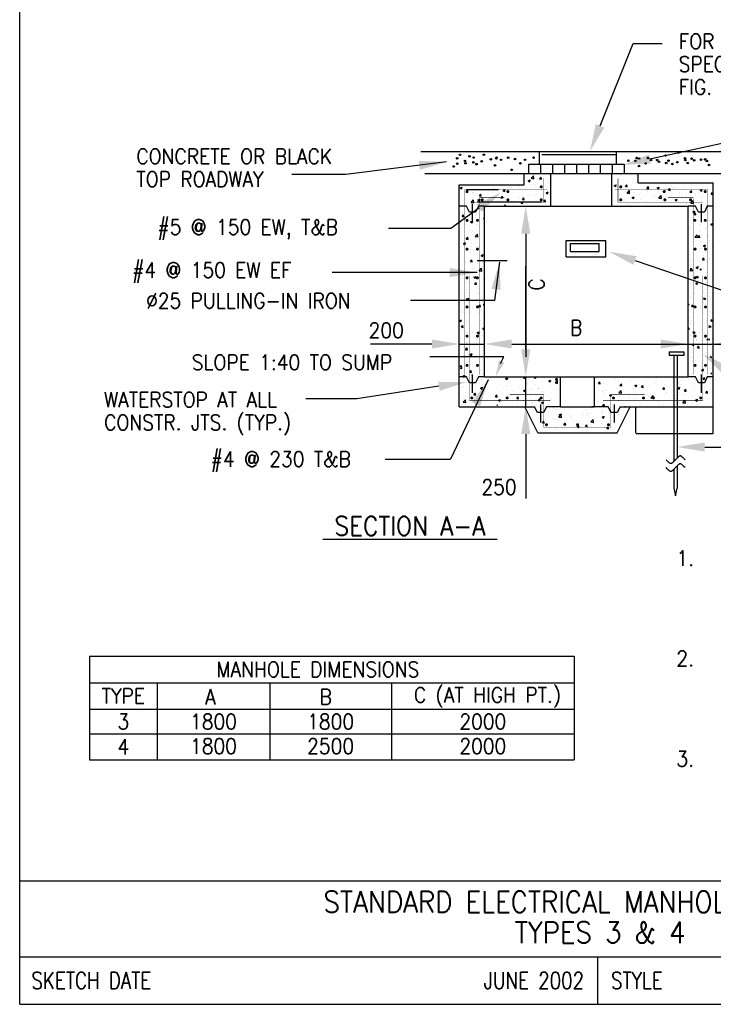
# Model space of a CAD drawing. Extents: x 0 to 7.6, y 0 to 9.85.
# Tile 1 of 3: x 0 to 4.56, y 0 to 6.47. Entities that reach past the tile are written whole.
import ezdxf
from ezdxf.enums import TextEntityAlignment as Align

# ---------------------------------------------------------------- set-up
doc = ezdxf.new("R2010")
doc.units = 0
doc.header["$MEASUREMENT"] = 0
doc.layers.get('0').update_dxf_attribs({"color": 2, "linetype": 'CONTINUOUS'})
doc.layers.add('E-DETL', color=2, linetype='CONTINUOUS')
doc.layers.add('E-DETL-TEXT', color=3, linetype='CONTINUOUS')
doc.styles.add('ROMANS', font='ROMANS.shx', dxfattribs={"width": 0.8})

# ---------------------------------------------------------------- blocks, each defined once
blk = doc.blocks.new('*X0')
at = {"color": 0}
for p, q in [((84.98, 121.62), (85.33, 121.76)), ((85.23, 121.46), (85.33, 121.76)), ((85.48, 122.03), (85.87, 122.44)), ((85.48, 122.03), (85.92, 121.96)), ((85.92, 121.96), (85.87, 122.44)), ((86.11, 122.65), (86.11, 122.65)), ((86.89, 121.91), (87.13, 122.19)), ((86.89, 121.91), (87.19, 121.88)), ((87.19, 121.88), (87.13, 122.19)), ((73.59, 120.41), (73.94, 120.54)), ((73.59, 120.41), (73.84, 120.24)), ((73.84, 120.24), (73.94, 120.54)), ((73.87, 120.52), (73.87, 120.52)), ((74.45, 120.65), (74.45, 120.65)), ((76.54, 120.4), (76.54, 120.4)), ((78.98, 120.13), (78.98, 120.13)), ((79.21, 120.29), (79.21, 120.29)), ((80.24, 120.3), (80.24, 120.3)), ((80.78, 120.01), (81.13, 120.14)), ((80.91, 120.33), (80.91, 120.33)), ((81.03, 119.84), (81.13, 120.14)), ((81.48, 120.55), (81.48, 120.55)), ((81.88, 120.18), (81.88, 120.18)), ((82.13, 120.54), (82.13, 120.54)), ((83.43, 120.65), (83.43, 120.65)), ((83.49, 120.74), (83.49, 120.74)), ((84.55, 120.07), (84.55, 120.07)), ((84.98, 121.62), (85.23, 121.46)), ((85.29, 120.96), (85.29, 120.96)), ((86.03, 121.02), (86.03, 121.02)), ((86.16, 120.62), (86.16, 120.62)), ((86.54, 121.13), (86.54, 121.13)), ((87.31, 121.55), (87.31, 121.55)), ((88.43, 121.37), (88.43, 121.37)), ((88.6, 121.37), (88.6, 121.37)), ((73.93, 119.47), (73.93, 119.47)), ((74.49, 118.53), (74.49, 118.53)), ((75.65, 119.55), (75.65, 119.55)), ((75.75, 119.6), (75.75, 119.6)), ((75.83, 119.72), (75.83, 119.72)), ((76.58, 118.4), (76.93, 118.53)), ((76.82, 118.23), (76.93, 118.53)), ((76.83, 119.09), (77.07, 119.37)), ((76.83, 119.09), (77.13, 119.06)), ((77.13, 119.06), (77.07, 119.37)), ((77.16, 118.42), (77.16, 118.42)), ((78.34, 119.97), (78.34, 119.97)), ((78.56, 120.05), (78.56, 120.05)), ((80.41, 118.77), (80.66, 119.06)), ((80.41, 118.77), (80.71, 118.75)), ((80.71, 118.75), (80.66, 119.06)), ((80.78, 120.01), (81.03, 119.84)), ((80.81, 118.57), (80.81, 118.57)), ((80.85, 118.66), (80.85, 118.66)), ((83.37, 118.98), (83.37, 118.98)), ((83.39, 118.8), (83.39, 118.8)), ((83.97, 118.99), (83.97, 118.99)), ((84, 118.46), (84.24, 118.75)), ((84, 118.46), (84.3, 118.43)), ((84.3, 118.43), (84.24, 118.75)), ((85.22, 119.15), (85.22, 119.15)), ((85.97, 119.36), (85.97, 119.36)), ((86.31, 119.3), (86.31, 119.3)), ((87.12, 119.4), (87.12, 119.4)), ((87.22, 119.95), (87.22, 119.95)), ((87.59, 118.15), (87.83, 118.43)), ((87.89, 118.12), (87.83, 118.43)), ((87.96, 119.61), (88.31, 119.74)), ((87.96, 119.61), (88.21, 119.44)), ((88.21, 119.44), (88.31, 119.74)), ((88.54, 119.71), (88.54, 119.71)), ((74.51, 117.74), (74.51, 117.74)), ((74.64, 117.3), (74.64, 117.3)), ((75.47, 117.99), (75.86, 118.4)), ((75.47, 117.99), (75.91, 117.92)), ((75.68, 117.93), (75.68, 117.93)), ((75.91, 117.92), (75.86, 118.4)), ((76.58, 118.4), (76.82, 118.23)), ((77.56, 117.8), (77.56, 117.8)), ((77.67, 118.16), (77.67, 118.16)), ((78.28, 118.31), (78.28, 118.31)), ((78.92, 118.32), (78.92, 118.32)), ((79.83, 118.31), (79.83, 118.31)), ((80.47, 118.3), (80.47, 118.3)), ((81.08, 117.45), (81.19, 117.57)), ((81.21, 117.45), (81.19, 117.57)), ((82.5, 118.2), (82.5, 118.2)), ((83.76, 118), (84.11, 118.13)), ((83.76, 118), (84.01, 117.83)), ((84.01, 117.83), (84.11, 118.13)), ((85.17, 118.08), (85.17, 118.08)), ((85.91, 117.69), (85.91, 117.69)), ((87.59, 118.15), (87.89, 118.12)), ((87.84, 117.97), (87.84, 117.97)), ((88.48, 118.04), (88.48, 118.04)), ((73.94, 115.64), (74.18, 115.93)), ((73.94, 115.64), (74.24, 115.61)), ((74.24, 115.61), (74.18, 115.93)), ((74.57, 115.31), (74.57, 115.31)), ((75.62, 116.27), (75.62, 116.27)), ((76.19, 115.87), (76.19, 115.87)), ((76.35, 116.19), (76.35, 116.19)), ((77.24, 115.2), (77.24, 115.2)), ((77.52, 115.33), (77.54, 115.34)), ((77.52, 115.33), (77.54, 115.33)), ((74.44, 114.32), (74.44, 114.32)), ((75.04, 114.21), (75.04, 114.21)), ((75.36, 114.77), (75.71, 114.91)), ((75.36, 114.77), (75.61, 114.6)), ((75.56, 114.6), (75.56, 114.6)), ((75.61, 114.6), (75.71, 114.91)), ((76.29, 114.38), (76.29, 114.38)), ((77.35, 114.82), (77.35, 114.82)), ((73.72, 112.24), (73.72, 112.24)), ((74.63, 111.88), (74.87, 112.17)), ((74.63, 111.88), (74.93, 111.85)), ((74.93, 111.85), (74.87, 112.17)), ((74.97, 112.41), (74.97, 112.41)), ((75.19, 113.33), (75.19, 113.33)), ((75.5, 112.94), (75.5, 112.94)), ((75.63, 113.22), (75.63, 113.22)), ((76.13, 112.29), (76.52, 112.7)), ((76.13, 112.29), (76.58, 112.22)), ((76.58, 112.22), (76.52, 112.7)), ((76.87, 112.66), (76.87, 112.66)), ((73.66, 110.44), (73.66, 110.44)), ((74.14, 111.15), (74.49, 111.28)), ((74.14, 111.15), (74.39, 110.98)), ((74.22, 110.77), (74.22, 110.77)), ((74.39, 110.98), (74.49, 111.28)), ((74.63, 110.97), (74.63, 110.97)), ((75.44, 111.28), (75.44, 111.28)), ((75.55, 110.68), (75.55, 110.68)), ((76.89, 110.66), (76.89, 110.66)), ((74.24, 108.71), (74.24, 108.71)), ((75.27, 110.1), (75.27, 110.1)), ((75.38, 109.61), (75.38, 109.61)), ((77.13, 109.13), (77.48, 109.27)), ((77.13, 109.13), (77.38, 108.97)), ((77.38, 108.97), (77.48, 109.27)), ((77.4, 109.13), (77.4, 109.13)), ((74.42, 107.99), (74.42, 107.99)), ((75.32, 108.12), (75.56, 108.41)), ((75.32, 108.12), (75.62, 108.09)), ((75.32, 107.95), (75.32, 107.95)), ((75.62, 108.09), (75.56, 108.41)), ((75.89, 108.12), (75.89, 108.12)), ((77.34, 108.49), (77.34, 108.49))]:
    blk.add_line(p, q, dxfattribs=at)
blk = doc.blocks.new('*X1')
at = {"color": 0}
for p, q in [((74.42, 107.99), (74.42, 107.99)), ((75.32, 107.95), (75.32, 107.95)), ((76.08, 107.16), (76.08, 107.16)), ((76.79, 106.59), (77.18, 107)), ((77.24, 106.52), (77.18, 107)), ((77.33, 107.32), (77.33, 107.32)), ((74.92, 105.56), (74.92, 105.56)), ((75.26, 106.28), (75.26, 106.28)), ((75.62, 106.89), (75.62, 106.89)), ((75.91, 105.51), (76.26, 105.64)), ((75.91, 105.51), (76.16, 105.34)), ((76.02, 105.35), (76.02, 105.35)), ((76.16, 105.34), (76.26, 105.64)), ((76.79, 106.59), (77.24, 106.52)), ((74.61, 104.64), (74.61, 104.64)), ((74.76, 105.18), (74.76, 105.18)), ((75.2, 104.62), (75.2, 104.62)), ((75.97, 104.89), (75.97, 104.89)), ((76.02, 104.36), (76.26, 104.64)), ((76.02, 104.36), (76.32, 104.33)), ((76.32, 104.33), (76.26, 104.64)), ((76.59, 103.63), (76.59, 103.63)), ((77.53, 105.14), (77.53, 105.14)), ((73.93, 103.02), (73.93, 103.02)), ((74.69, 101.88), (75.04, 102.02)), ((74.7, 103.38), (74.7, 103.38)), ((74.94, 101.71), (75.04, 102.02)), ((75.14, 102.95), (75.14, 102.95)), ((76.59, 102.91), (76.59, 102.91)), ((77.32, 102.15), (77.32, 102.15)), ((74.41, 101.65), (74.41, 101.65)), ((74.69, 101.88), (74.94, 101.71)), ((75.08, 101.29), (75.08, 101.29)), ((75.28, 101.65), (75.28, 101.65)), ((75.6, 100.56), (75.6, 100.56)), ((75.62, 100.35), (75.62, 100.35)), ((76.71, 100.6), (76.95, 100.88)), ((76.71, 100.6), (77.01, 100.57)), ((77.01, 100.57), (76.95, 100.88)), ((77.46, 100.89), (77.57, 101.01)), ((77.46, 100.89), (77.57, 100.88)), ((73.96, 99.68), (73.96, 99.68)), ((74.01, 99.79), (74.01, 99.79)), ((75.02, 99.62), (75.02, 99.62)), ((76.68, 99.68), (76.68, 99.68)), ((77.12, 100.1), (77.12, 100.1)), ((77.51, 98.81), (77.51, 98.81)), ((73.54, 98.21), (73.73, 98.09)), ((73.55, 98.28), (73.83, 98.39)), ((73.73, 98.09), (73.83, 98.39)), ((73.82, 97.15), (74.06, 97.44)), ((73.82, 97.15), (74.12, 97.12)), ((74.12, 97.12), (74.06, 97.44)), ((74.6, 98.31), (74.6, 98.31)), ((74.63, 97.81), (74.63, 97.81)), ((74.95, 97.96), (74.95, 97.96)), ((75.81, 98.13), (75.81, 98.13)), ((77.06, 98.29), (77.06, 98.29)), ((77.3, 97.7), (77.3, 97.7)), ((77.55, 98.34), (77.55, 98.34)), ((74.49, 96.15), (74.49, 96.15)), ((74.89, 96.3), (74.89, 96.3)), ((75.74, 96.32), (75.74, 96.32)), ((76.46, 96.24), (76.81, 96.38)), ((76.46, 96.24), (76.71, 96.07)), ((76.71, 96.07), (76.81, 96.38)), ((77.31, 95.82), (77.31, 95.82)), ((77.4, 96.84), (77.57, 97.03)), ((77.4, 96.84), (77.57, 96.82)), ((77.49, 96.67), (77.49, 96.67)), ((73.65, 95.26), (73.65, 95.26)), ((74.39, 95.32), (74.39, 95.32)), ((76.32, 95.14), (76.32, 95.14)), ((77.43, 95.01), (77.43, 95.01))]:
    blk.add_line(p, q, dxfattribs=at)
blk = doc.blocks.new('*X2')
at = {"color": 0}
for p, q in [((112.39, 94.24), (112.74, 94.37)), ((112.39, 94.24), (112.64, 94.07)), ((112.64, 94.07), (112.74, 94.37)), ((113.1, 94.87), (113.1, 94.87)), ((113.27, 93.7), (113.51, 93.98)), ((113.35, 94.07), (113.35, 94.07)), ((113.48, 94.4), (113.48, 94.4)), ((113.57, 93.67), (113.51, 93.98)), ((114.6, 94.24), (114.6, 94.24)), ((114.81, 95.1), (114.92, 95.22)), ((114.81, 95.1), (115.26, 95.03)), ((115.26, 95.03), (115.23, 95.22)), ((112.04, 92.1), (112.04, 92.1)), ((112.07, 93), (112.07, 93)), ((112.47, 92.15), (112.47, 92.15)), ((113.04, 93.21), (113.04, 93.21)), ((113.27, 93.7), (113.57, 93.67)), ((113.29, 92.27), (113.29, 92.27)), ((113.69, 93.56), (113.69, 93.56)), ((114.74, 92.89), (114.74, 92.89)), ((115.18, 92.52), (115.18, 92.52)), ((115.37, 92.23), (115.6, 92.32)), ((115.37, 92.23), (115.6, 92.07)), ((115.39, 92.65), (115.39, 92.65)), ((112.69, 91.02), (112.69, 91.02)), ((112.98, 91.54), (112.98, 91.54)), ((113.87, 90.54), (113.87, 90.54)), ((115.36, 90.91), (115.36, 90.91)), ((115.57, 91.92), (115.57, 91.92)), ((112.27, 89.17), (112.27, 89.17)), ((112.92, 89.88), (112.92, 89.88)), ((113.96, 89.94), (114.2, 90.22)), ((113.96, 89.94), (114.26, 89.91)), ((114.26, 89.91), (114.2, 90.22)), ((115.18, 89.67), (115.18, 89.67)), ((115.47, 89.4), (115.6, 89.54)), ((115.47, 89.4), (115.6, 89.38)), ((115.51, 90.25), (115.51, 90.25)), ((96.72, 87.74), (96.97, 88.03)), ((96.72, 87.74), (97.02, 87.72)), ((96.76, 88.47), (96.76, 88.47)), ((97.02, 87.72), (96.97, 88.03)), ((97.54, 87.79), (97.54, 87.79)), ((98.11, 88.47), (98.11, 88.47)), ((99.37, 88.64), (99.37, 88.64)), ((99.43, 88.36), (99.43, 88.36)), ((100.13, 88.16), (100.13, 88.16)), ((100.31, 87.43), (100.55, 87.72)), ((100.31, 87.43), (100.61, 87.4)), ((100.61, 87.4), (100.55, 87.72)), ((100.6, 87.16), (100.6, 87.16)), ((102.1, 88.25), (102.1, 88.25)), ((102.7, 88.51), (102.7, 88.51)), ((102.77, 87.39), (103.12, 87.52)), ((102.77, 87.39), (103.02, 87.22)), ((103.02, 87.22), (103.12, 87.52)), ((103.1, 87.33), (103.1, 87.33)), ((103.52, 87.66), (103.52, 87.66)), ((103.9, 87.12), (104.14, 87.4)), ((104.2, 87.09), (104.14, 87.4)), ((104.35, 87.49), (104.35, 87.49)), ((104.77, 88.13), (104.77, 88.13)), ((105.17, 87.17), (105.17, 87.17)), ((106.25, 87.74), (106.25, 87.74)), ((106.38, 88.69), (106.38, 88.69)), ((106.44, 88.17), (106.44, 88.17)), ((107.44, 88.02), (107.44, 88.02)), ((107.76, 87.54), (107.76, 87.54)), ((109.05, 88.58), (109.05, 88.58)), ((109.35, 88.67), (109.35, 88.67)), ((109.41, 88.16), (109.41, 88.16)), ((110.11, 87.91), (110.11, 87.91)), ((110.33, 87.9), (110.33, 87.9)), ((110.55, 87.57), (110.55, 87.57)), ((110.66, 88.32), (110.66, 88.32)), ((111.72, 88.47), (111.72, 88.47)), ((112.55, 88.57), (112.55, 88.57)), ((112.78, 87.8), (112.78, 87.8)), ((112.86, 88.22), (112.86, 88.22)), ((113.47, 88.07), (113.47, 88.07)), ((114.16, 88.6), (114.51, 88.74)), ((114.16, 88.6), (114.41, 88.43)), ((114.39, 88.35), (114.39, 88.35)), ((114.41, 88.43), (114.51, 88.74)), ((115.44, 87.68), (115.44, 87.68)), ((115.45, 88.59), (115.45, 88.59)), ((96.8, 86.5), (96.8, 86.5)), ((97.38, 86.49), (97.38, 86.49)), ((97.48, 86.12), (97.48, 86.12)), ((97.69, 86.66), (97.69, 86.66)), ((98.05, 86.66), (98.05, 86.66)), ((98.57, 85.78), (98.92, 85.91)), ((98.57, 85.78), (98.82, 85.61)), ((98.82, 85.61), (98.92, 85.91)), ((98.89, 85.57), (98.89, 85.57)), ((99.94, 86.91), (99.94, 86.91)), ((100.05, 86.38), (100.05, 86.38)), ((100.07, 86.5), (100.07, 86.5)), ((100.13, 86.19), (100.52, 86.59)), ((100.13, 86.19), (100.57, 86.12)), ((100.57, 86.12), (100.52, 86.59)), ((101.8, 86.07), (101.8, 86.07)), ((102.64, 86.85), (102.64, 86.85)), ((102.72, 86.26), (102.72, 86.26)), ((103.04, 85.52), (103.04, 85.52)), ((103.9, 87.12), (104.2, 87.09)), ((104.72, 86.57), (104.72, 86.57)), ((104.93, 85.77), (104.93, 85.77)), ((105.39, 86.15), (105.39, 86.15)), ((105.46, 85.36), (105.85, 85.77)), ((105.91, 85.29), (105.85, 85.77)), ((107.48, 86.8), (107.72, 87.09)), ((107.48, 86.8), (107.78, 86.78)), ((107.63, 87.07), (107.63, 87.07)), ((107.7, 85.88), (107.7, 85.88)), ((107.78, 86.78), (107.72, 87.09)), ((108.06, 86.04), (108.06, 86.04)), ((108.09, 86.19), (108.09, 86.19)), ((109.34, 86.35), (109.34, 86.35)), ((109.96, 86.99), (110.31, 87.12)), ((109.96, 86.99), (110.21, 86.82)), ((110.21, 86.82), (110.31, 87.12)), ((110.27, 86.23), (110.27, 86.23)), ((110.73, 85.93), (110.73, 85.93)), ((111.07, 86.49), (111.31, 86.78)), ((111.07, 86.49), (111.37, 86.46)), ((111.24, 86.6), (111.24, 86.6)), ((111.37, 86.46), (111.31, 86.78)), ((112.46, 85.82), (112.46, 85.82)), ((112.8, 86.55), (112.8, 86.55)), ((113.4, 85.81), (113.4, 85.81)), ((114.39, 87.02), (114.39, 87.02)), ((114.66, 86.18), (114.9, 86.46)), ((114.66, 86.18), (114.95, 86.15)), ((114.95, 86.15), (114.9, 86.46)), ((115.38, 86.32), (115.38, 86.32)), ((115.39, 86.93), (115.39, 86.93)), ((96.41, 83.93), (96.41, 83.93)), ((96.74, 84.69), (96.74, 84.69)), ((97.42, 84.46), (97.42, 84.46)), ((97.42, 83.98), (97.66, 84.27)), ((97.42, 83.98), (97.72, 83.96)), ((97.72, 83.96), (97.66, 84.27)), ((98.63, 84.94), (98.63, 84.94)), ((100.01, 84.83), (100.01, 84.83)), ((101.17, 83.86), (101.25, 83.96)), ((101.26, 83.86), (101.25, 83.96)), ((101.79, 85.36), (101.79, 85.36)), ((101.82, 83.86), (101.9, 83.9)), ((101.89, 83.86), (101.9, 83.9)), ((102.58, 85.18), (102.58, 85.18)), ((103.71, 84.32), (103.71, 84.32)), ((105.11, 85.5), (105.11, 85.5)), ((105.46, 85.36), (105.91, 85.29)), ((105.76, 85.38), (106.11, 85.51)), ((105.76, 85.38), (106, 85.21)), ((106, 85.21), (106.11, 85.51)), ((106.63, 84.82), (106.63, 84.82)), ((106.77, 84.21), (106.77, 84.21)), ((107.64, 84.21), (107.64, 84.21)), ((108.03, 84.38), (108.03, 84.38)), ((109.54, 85.32), (109.54, 85.32)), ((109.92, 84.63), (109.92, 84.63)), ((110.21, 84.57), (110.21, 84.57)), ((110.8, 84.53), (111.19, 84.94)), ((110.8, 84.53), (111.25, 84.46)), ((111.25, 84.46), (111.19, 84.94)), ((112.73, 84.89), (112.73, 84.89)), ((112.94, 84.98), (113.29, 85.11)), ((112.94, 84.98), (113.19, 84.81)), ((113.08, 85.04), (113.08, 85.04)), ((113.19, 84.81), (113.29, 85.11)), ((114.33, 85.21), (114.33, 85.21)), ((115.33, 85.26), (115.33, 85.26)), ((97.31, 82.97), (97.31, 82.97)), ((97.35, 82.79), (97.35, 82.79)), ((97.35, 82.15), (97.7, 82.29)), ((97.46, 83.26), (97.46, 83.26)), ((97.6, 81.98), (97.7, 82.29)), ((97.88, 83.32), (97.88, 83.32)), ((99.08, 83.82), (99.08, 83.82)), ((96, 81), (96, 81)), ((97.29, 81.13), (97.29, 81.13)), ((97.35, 82.15), (97.6, 81.98)), ((98.08, 81.28), (98.08, 81.28)), ((99.16, 81.41), (99.16, 81.41)), ((97.67, 80.33), (97.67, 80.33)), ((98.11, 80.22), (98.35, 80.51)), ((98.11, 80.22), (98.41, 80.2)), ((98.41, 80.2), (98.35, 80.51))]:
    blk.add_line(p, q, dxfattribs=at)
blk = doc.blocks.new('*X3')
at = {"color": 0}
for p, q in [((100.48, 122.62), (100.48, 122.62)), ((100.88, 121.8), (100.88, 121.8)), ((103.15, 122.5), (103.15, 122.5)), ((99.35, 120.82), (99.7, 120.96)), ((99.35, 120.82), (99.6, 120.65)), ((99.51, 120.06), (99.51, 120.06)), ((99.6, 120.65), (99.7, 120.96)), ((99.72, 121.06), (99.72, 121.06)), ((101.24, 120.65), (101.48, 120.94)), ((101.24, 120.65), (101.54, 120.63)), ((101.35, 121.45), (101.35, 121.45)), ((101.54, 120.63), (101.48, 120.94)), ((102.88, 121.48), (102.88, 121.48)), ((103.86, 120.14), (103.86, 120.14)), ((104.83, 120.34), (105.07, 120.63)), ((104.83, 120.34), (105.12, 120.31)), ((105.12, 120.31), (105.07, 120.63)), ((106.38, 120.46), (106.38, 120.46)), ((106.53, 120.42), (106.88, 120.56)), ((106.53, 120.42), (106.78, 120.25)), ((106.78, 120.25), (106.88, 120.56)), ((107.87, 120.34), (107.87, 120.34)), ((108.41, 120.02), (108.65, 120.31)), ((108.71, 120), (108.65, 120.31)), ((108.98, 120.83), (108.98, 120.83)), ((109.12, 120.5), (109.12, 120.5)), ((109.43, 120.32), (109.43, 120.32)), ((111.01, 120.75), (111.01, 120.75)), ((112.34, 120.82), (112.34, 120.82)), ((113.72, 120.02), (114.07, 120.16)), ((113.97, 119.85), (114.07, 120.16)), ((114.17, 121.17), (114.17, 121.17)), ((100.56, 119.39), (100.56, 119.39)), ((100.68, 118.82), (100.68, 118.82)), ((101.29, 119.79), (101.29, 119.79)), ((101.49, 119.55), (101.88, 119.96)), ((101.49, 119.55), (101.93, 119.48)), ((101.57, 119.51), (101.57, 119.51)), ((101.93, 119.48), (101.88, 119.96)), ((102.18, 119.95), (102.18, 119.95)), ((102.33, 118.81), (102.68, 118.94)), ((102.33, 118.81), (102.58, 118.64)), ((102.58, 118.64), (102.68, 118.94)), ((102.82, 119.67), (102.82, 119.67)), ((103.23, 119.28), (103.23, 119.28)), ((103.59, 119.32), (103.59, 119.32)), ((103.8, 118.47), (103.8, 118.47)), ((104.71, 119.92), (104.71, 119.92)), ((104.85, 119.84), (104.85, 119.84)), ((105.9, 119.16), (105.9, 119.16)), ((106.32, 118.79), (106.32, 118.79)), ((106.51, 119.82), (106.51, 119.82)), ((106.82, 118.72), (107.21, 119.13)), ((106.82, 118.72), (107.27, 118.65)), ((107.27, 118.65), (107.21, 119.13)), ((107.52, 119.72), (107.52, 119.72)), ((107.71, 118.72), (107.71, 118.72)), ((107.81, 118.53), (107.81, 118.53)), ((108.41, 120.02), (108.71, 120)), ((108.57, 119.05), (108.57, 119.05)), ((108.92, 119.17), (108.92, 119.17)), ((109.52, 118.41), (109.87, 118.54)), ((109.7, 118.78), (109.7, 118.78)), ((109.77, 118.24), (109.87, 118.54)), ((110.19, 119.61), (110.19, 119.61)), ((110.62, 119.23), (110.62, 119.23)), ((111.24, 118.94), (111.24, 118.94)), ((111.49, 119.52), (111.49, 119.52)), ((112, 119.71), (112.24, 120)), ((112, 119.71), (112.3, 119.68)), ((112.3, 119.68), (112.24, 120)), ((112.86, 119.5), (112.86, 119.5)), ((112.86, 119.19), (112.86, 119.19)), ((113.54, 119.73), (113.54, 119.73)), ((113.72, 120.02), (113.97, 119.85)), ((113.91, 118.83), (113.91, 118.83)), ((114.01, 119.84), (114.01, 119.84)), ((114.11, 119.36), (114.11, 119.36)), ((115.52, 119.38), (115.52, 119.38)), ((115.58, 119.4), (115.78, 119.64)), ((115.58, 119.4), (115.78, 119.38)), ((101.23, 118.12), (101.23, 118.12)), ((101.5, 117.7), (101.5, 117.7)), ((101.88, 117.72), (101.88, 117.72)), ((103.4, 117.95), (103.4, 117.95)), ((104.79, 118.22), (104.79, 118.22)), ((106.55, 118.36), (106.55, 118.36)), ((109.52, 118.41), (109.77, 118.24)), ((111.42, 117.86), (111.42, 117.86)), ((112.16, 117.89), (112.55, 118.3)), ((112.16, 117.89), (112.6, 117.83)), ((112.53, 117.48), (112.53, 117.48)), ((112.6, 117.83), (112.55, 118.3)), ((112.79, 117.39), (112.79, 117.39)), ((113.95, 118.18), (113.95, 118.18)), ((114.53, 116.84), (114.53, 116.84)), ((114.69, 117.64), (114.69, 117.64)), ((115.45, 117.98), (115.45, 117.98)), ((112.5, 116.4), (112.85, 116.53)), ((112.5, 116.4), (112.75, 116.23)), ((112.69, 115.95), (112.93, 116.24)), ((112.69, 115.95), (112.99, 115.92)), ((112.75, 116.23), (112.85, 116.53)), ((112.99, 115.92), (112.93, 116.24)), ((113.37, 115.66), (113.37, 115.66)), ((113.89, 116.51), (113.89, 116.51)), ((111.94, 113.73), (111.94, 113.73)), ((112.06, 113.69), (112.06, 113.69)), ((112.33, 114.49), (112.33, 114.49)), ((113.56, 114.29), (113.56, 114.29)), ((113.83, 114.85), (113.83, 114.85)), ((114.61, 113.62), (114.61, 113.62)), ((115.21, 114.11), (115.21, 114.11)), ((115.24, 114.99), (115.24, 114.99)), ((115.49, 114.38), (115.78, 114.5)), ((115.49, 114.38), (115.74, 114.21)), ((115.74, 114.21), (115.78, 114.36)), ((112.82, 112.2), (113.21, 112.6)), ((112.82, 112.2), (113.27, 112.13)), ((113.27, 112.13), (113.21, 112.6)), ((113.39, 112.19), (113.63, 112.48)), ((113.39, 112.19), (113.68, 112.16)), ((113.53, 113.39), (113.53, 113.39)), ((113.68, 112.16), (113.63, 112.48)), ((113.77, 113.18), (113.77, 113.18)), ((113.9, 112.14), (113.9, 112.14)), ((115.15, 112.3), (115.15, 112.3)), ((112.52, 111.14), (112.52, 111.14)), ((112.56, 111.75), (112.56, 111.75)), ((113.71, 111.52), (113.71, 111.52)), ((113.84, 110.33), (113.84, 110.33)), ((114.27, 110.76), (114.62, 110.89)), ((114.27, 110.76), (114.52, 110.59)), ((114.52, 110.59), (114.62, 110.89)), ((115.23, 111.63), (115.23, 111.63)), ((115.44, 111.64), (115.44, 111.64)), ((115.73, 110.58), (115.73, 110.58)), ((112.58, 110.16), (112.58, 110.16)), ((113.65, 109.85), (113.65, 109.85)), ((114.08, 108.43), (114.32, 108.72)), ((114.26, 109.08), (114.26, 109.08)), ((114.38, 108.4), (114.32, 108.72)), ((114.41, 108.61), (114.41, 108.61)), ((115.23, 108.66), (115.23, 108.66)), ((112.31, 108.16), (112.31, 108.16)), ((112.52, 108.36), (112.52, 108.36)), ((112.64, 108.52), (112.64, 108.52)), ((113.05, 107.13), (113.4, 107.27)), ((113.05, 107.13), (113.3, 106.96)), ((113.3, 106.96), (113.4, 107.27)), ((113.51, 107.06), (113.51, 107.06)), ((113.59, 108.19), (113.59, 108.19)), ((113.64, 106.66), (113.87, 106.9)), ((113.9, 106.66), (113.87, 106.9)), ((114.08, 108.43), (114.38, 108.4)), ((115.31, 108.41), (115.31, 108.41))]:
    blk.add_line(p, q, dxfattribs=at)
blk = doc.blocks.new('*X4')
at = {"color": 0}
for p, q in [((73.65, 95.26), (73.65, 95.26)), ((74.43, 94.35), (74.43, 94.35)), ((74.71, 94.58), (74.71, 94.58)), ((74.83, 94.63), (74.83, 94.63)), ((75.59, 94.22), (75.59, 94.22)), ((76.32, 94.6), (76.32, 94.6)), ((74.51, 93.39), (74.75, 93.68)), ((74.51, 93.39), (74.81, 93.36)), ((74.81, 93.36), (74.75, 93.68)), ((74.77, 92.97), (74.77, 92.97)), ((75.01, 92.62), (75.01, 92.62)), ((75.24, 92.62), (75.59, 92.75)), ((75.24, 92.62), (75.49, 92.45)), ((75.33, 92.6), (75.33, 92.6)), ((75.49, 92.45), (75.59, 92.75)), ((77.37, 93.34), (77.37, 93.34)), ((73.6, 90.49), (73.84, 90.73)), ((73.69, 90.65), (73.69, 90.65)), ((73.89, 90.26), (73.84, 90.73)), ((74.58, 91.97), (74.58, 91.97)), ((74.71, 91.3), (74.71, 91.3)), ((76.85, 91.07), (76.85, 91.07)), ((77.31, 91.68), (77.31, 91.68)), ((73.6, 90.3), (73.89, 90.26)), ((74.03, 88.99), (74.38, 89.13)), ((74.03, 88.99), (74.28, 88.82)), ((74.28, 88.82), (74.38, 89.13)), ((74.35, 90.05), (74.35, 90.05)), ((74.38, 88.99), (74.38, 88.99)), ((74.65, 89.64), (74.65, 89.64)), ((75.21, 89.63), (75.45, 89.91)), ((75.21, 89.63), (75.51, 89.6)), ((75.41, 89.37), (75.41, 89.37)), ((75.51, 89.6), (75.45, 89.91)), ((75.53, 89.1), (75.53, 89.1)), ((76.78, 89.26), (76.78, 89.26)), ((77.02, 89.93), (77.02, 89.93)), ((77.25, 90.01), (77.25, 90.01)), ((77.29, 89.49), (77.29, 89.49)), ((74.59, 87.97), (74.59, 87.97)), ((75.47, 87.29), (75.47, 87.29)), ((75.57, 87.89), (75.57, 87.89)), ((76.03, 87.39), (76.03, 87.39)), ((77.19, 88.35), (77.19, 88.35)), ((77.36, 87.54), (77.36, 87.54)), ((78.49, 88.39), (78.49, 88.39)), ((78.7, 87.28), (78.7, 87.28)), ((80.52, 87.95), (80.52, 87.95)), ((81.21, 88.59), (81.48, 88.69)), ((81.21, 88.59), (81.46, 88.42)), ((81.37, 87.17), (81.37, 87.17)), ((81.46, 88.42), (81.55, 88.69)), ((81.77, 88.12), (81.77, 88.12)), ((82.22, 87.36), (82.22, 87.36)), ((83.67, 88.37), (83.67, 88.37)), ((84.12, 88.67), (84.14, 88.69)), ((84.12, 88.67), (84.56, 88.6)), ((84.56, 88.6), (84.55, 88.69)), ((84.82, 87.73), (84.82, 87.73)), ((85.97, 88.69), (85.97, 88.69)), ((85.97, 88.69), (86.26, 88.66)), ((86.23, 87.65), (86.23, 87.65)), ((86.26, 88.66), (86.26, 88.69)), ((87.38, 88.08), (87.38, 88.08)), ((88.4, 88.19), (88.75, 88.32)), ((88.4, 88.19), (88.65, 88.02)), ((88.65, 88.02), (88.75, 88.32)), ((88.65, 87.22), (88.65, 87.22)), ((89.15, 88.15), (89.15, 88.15)), ((89.46, 87.84), (89.85, 88.25)), ((89.46, 87.84), (89.9, 87.77)), ((89.55, 88.37), (89.79, 88.66)), ((89.55, 88.37), (89.85, 88.35)), ((89.85, 88.35), (89.79, 88.66)), ((89.9, 87.77), (89.85, 88.25)), ((89.91, 88.4), (89.91, 88.4)), ((74.22, 87.12), (74.22, 87.12)), ((74.53, 86.31), (74.53, 86.31)), ((74.57, 85.64), (74.57, 85.64)), ((75.9, 85.87), (76.14, 86.15)), ((75.9, 85.87), (76.2, 85.84)), ((76.05, 85.57), (76.05, 85.57)), ((76.2, 85.84), (76.14, 86.15)), ((77.01, 86.98), (77.36, 87.11)), ((77.01, 86.98), (77.26, 86.81)), ((77.13, 86.68), (77.13, 86.68)), ((77.26, 86.81), (77.36, 87.11)), ((77.48, 86.14), (77.48, 86.14)), ((79.21, 85.98), (79.21, 85.98)), ((79.49, 85.55), (79.73, 85.84)), ((79.49, 85.55), (79.79, 85.53)), ((79.69, 87.04), (79.69, 87.04)), ((79.79, 85.53), (79.73, 85.84)), ((80.4, 86.64), (80.4, 86.64)), ((80.46, 86.15), (80.46, 86.15)), ((82.16, 85.69), (82.16, 85.69)), ((82.35, 86.4), (82.35, 86.4)), ((83.07, 85.24), (83.31, 85.53)), ((83.37, 85.21), (83.31, 85.53)), ((83.32, 87.14), (83.32, 87.14)), ((84.04, 87.05), (84.04, 87.05)), ((84.2, 86.58), (84.55, 86.71)), ((84.2, 86.58), (84.45, 86.41)), ((84.45, 86.41), (84.55, 86.71)), ((84.75, 86.07), (84.75, 86.07)), ((85.51, 86.81), (85.51, 86.81)), ((86.7, 86.94), (86.7, 86.94)), ((86.76, 86.98), (86.76, 86.98)), ((87.32, 86.42), (87.32, 86.42)), ((89.37, 86.83), (89.37, 86.83)), ((89.85, 86.74), (89.85, 86.74)), ((74.11, 84.63), (74.5, 85.03)), ((74.11, 84.63), (74.55, 84.56)), ((74.15, 85.32), (74.15, 85.32)), ((74.47, 84.64), (74.47, 84.64)), ((74.55, 84.56), (74.5, 85.03)), ((75.05, 84.84), (75.05, 84.84)), ((76.11, 84.16), (76.11, 84.16)), ((77.07, 85.02), (77.07, 85.02)), ((77.72, 84.72), (77.72, 84.72)), ((79.14, 84.17), (79.14, 84.17)), ((79.63, 85.37), (79.63, 85.37)), ((79.72, 84.08), (79.84, 84.21)), ((79.85, 84.08), (79.84, 84.21)), ((80, 84.96), (80.35, 85.1)), ((80, 84.96), (80.25, 84.8)), ((80.25, 84.8), (80.35, 85.1)), ((80.39, 84.61), (80.39, 84.61)), ((81.04, 84.42), (81.04, 84.42)), ((83.06, 84.5), (83.06, 84.5)), ((83.07, 85.24), (83.37, 85.21)), ((83.11, 84.16), (83.11, 84.16)), ((84.19, 84.84), (84.19, 84.84)), ((84.69, 84.4), (84.69, 84.4)), ((85.44, 85), (85.44, 85)), ((85.73, 84.39), (85.73, 84.39)), ((86.03, 84.66), (86.03, 84.66)), ((86.66, 84.92), (86.9, 85.21)), ((86.66, 84.92), (86.96, 84.9)), ((86.96, 84.9), (86.9, 85.21)), ((87.18, 84.56), (87.53, 84.7)), ((87.18, 84.56), (87.43, 84.4)), ((87.26, 84.75), (87.26, 84.75)), ((87.34, 85.25), (87.34, 85.25)), ((87.43, 84.4), (87.53, 84.7)), ((88.4, 84.27), (88.4, 84.27)), ((88.94, 85.16), (88.94, 85.16)), ((89.79, 85.07), (89.79, 85.07)), ((90.14, 84.06), (90.14, 84.06)), ((87.2, 83.09), (87.2, 83.09)), ((87.22, 83.56), (87.22, 83.56)), ((89.18, 83.7), (89.18, 83.7)), ((89.45, 83.6), (89.45, 83.6)), ((89.73, 83.41), (89.73, 83.41)), ((90.12, 82.14), (90.51, 82.55)), ((90.17, 82.55), (90.52, 82.69)), ((90.17, 82.55), (90.42, 82.38)), ((90.42, 82.38), (90.52, 82.69)), ((90.56, 82.08), (90.51, 82.55)), ((92.05, 82.31), (92.05, 82.31)), ((92.12, 83.49), (92.12, 83.49)), ((94.17, 82.55), (94.17, 82.55)), ((94.79, 83.38), (94.79, 83.38)), ((94.83, 82.47), (94.83, 82.47)), ((94.96, 82.82), (94.96, 82.82)), ((95.42, 82.72), (95.42, 82.72)), ((87.14, 81.43), (87.14, 81.43)), ((87.35, 81.16), (87.59, 81.45)), ((87.35, 81.16), (87.65, 81.14)), ((87.4, 81.73), (87.4, 81.73)), ((87.65, 81.14), (87.59, 81.45)), ((87.87, 81.72), (87.87, 81.72)), ((89.12, 81.89), (89.12, 81.89)), ((89.13, 81.81), (89.13, 81.81)), ((89.67, 81.75), (89.67, 81.75)), ((90.07, 81.62), (90.07, 81.62)), ((90.12, 82.14), (90.56, 82.08)), ((90.94, 80.85), (91.18, 81.14)), ((90.94, 80.85), (91.24, 80.82)), ((91.01, 82.14), (91.01, 82.14)), ((91.24, 80.82), (91.18, 81.14)), ((92.26, 82.12), (92.26, 82.12)), ((92.74, 81.51), (92.74, 81.51)), ((93.15, 80.54), (93.5, 80.67)), ((93.4, 80.37), (93.5, 80.67)), ((94.1, 80.75), (94.1, 80.75)), ((94.53, 80.54), (94.77, 80.82)), ((94.82, 80.51), (94.77, 80.82)), ((94.77, 80.81), (94.77, 80.81)), ((95.41, 81.39), (95.41, 81.39)), ((95.45, 81.32), (95.84, 81.72)), ((95.45, 81.32), (95.9, 81.25)), ((95.9, 81.25), (95.84, 81.72)), ((96, 81), (96, 81)), ((87.08, 79.76), (87.08, 79.76)), ((87.8, 79.92), (87.8, 79.92)), ((89.6, 80.08), (89.6, 80.08)), ((89.7, 80.17), (89.7, 80.17)), ((92.2, 80.46), (92.2, 80.46)), ((92.85, 80.58), (92.85, 80.58)), ((93.15, 80.54), (93.4, 80.37)), ((94.53, 80.54), (94.82, 80.51)), ((94.76, 79.83), (94.76, 79.83))]:
    blk.add_line(p, q, dxfattribs=at)
blk = doc.blocks.new('BREAK')
blk.add_lwpolyline([(0, 0.0625), (-0.0055, 0.057), (-0.0103, 0.0521), (-0.0144, 0.0479), (-0.0177, 0.0441), (-0.0205, 0.0408), (-0.0225, 0.0378), (-0.0239, 0.0351), (-0.0247, 0.0326), (-0.0249, 0.0302), (-0.0246, 0.0279), (-0.0238, 0.0257), (-0.0226, 0.0236), (-0.0211, 0.0216), (-0.0194, 0.0196), (-0.0176, 0.0176), (-0.0156, 0.0156), (-0.0137, 0.0137), (-0.0117, 0.0117), (-0.0098, 0.0098), (-0.0078, 0.0078), (-0.0059, 0.0059), (-0.0039, 0.0039), (-0.002, 0.002), (0, 0), (0.002, -0.002), (0.0039, -0.0039), (0.0059, -0.0059), (0.0078, -0.0078), (0.0098, -0.0098), (0.0117, -0.0117), (0.0137, -0.0137), (0.0156, -0.0156), (0.0176, -0.0176), (0.0194, -0.0196), (0.0211, -0.0216), (0.0226, -0.0236), (0.0238, -0.0257), (0.0246, -0.0279), (0.0249, -0.0302), (0.0247, -0.0326), (0.0239, -0.0351), (0.0225, -0.0378), (0.0205, -0.0408), (0.0177, -0.0441), (0.0144, -0.0479), (0.0103, -0.0521), (0.0055, -0.057), (0, -0.0625)])

msp = doc.modelspace()

# ---------------------------------------------------------------- linework, layer by layer
at = {"layer": 'E-DETL'}
for p, q in [((0, 0), (0, 9.8484)), ((2.6391, 5.6071), (4.8374, 5.6071)), ((3.4198, 5.525), (3.4198, 5.6071)), ((3.435, 5.5892), (3.9208, 5.5892)), ((3.9276, 5.525), (3.9276, 5.6071)), ((3.3466, 5.525), (3.3466, 5.4638)), ((3.3466, 5.525), (3.4255, 5.525)), ((3.4255, 5.525), (3.5044, 5.525)), ((3.4255, 5.525), (3.4255, 5.4638)), ((3.5044, 5.525), (3.5833, 5.525)), ((3.5044, 5.525), (3.5044, 5.4638)), ((3.5833, 5.525), (3.6623, 5.525)), ((3.5833, 5.525), (3.5833, 5.4638)), ((3.6623, 5.525), (3.7412, 5.525)), ((3.6623, 5.525), (3.6623, 5.4638)), ((3.7412, 5.525), (3.8201, 5.525)), ((3.7412, 5.525), (3.7412, 5.4638)), ((3.8201, 5.525), (3.899, 5.525)), ((3.8201, 5.525), (3.8201, 5.4638)), ((3.899, 5.525), (3.9779, 5.525)), ((3.899, 5.525), (3.899, 5.4638)), ((3.9779, 5.525), (3.9779, 5.4638)), ((2.6647, 5.4638), (4.8487, 5.4638)), ((3.3187, 5.3892), (3.3187, 5.4638)), ((3.495, 5.2476), (3.495, 5.4638)), ((3.8968, 5.2476), (3.8968, 5.4638)), ((4.07, 5.403), (4.07, 5.4638)), ((2.8917, 5.3892), (3.3187, 5.3892)), ((2.8917, 3.93), (2.8917, 5.3892)), ((4.07, 5.403), (4.5614, 5.403)), ((4.5614, 3.7545), (4.5614, 5.403)), ((2.9393, 5.3591), (3.1493, 5.3591)), ((2.9396, 5.2476), (2.8917, 5.2476)), ((2.9593, 5.2083), (2.9396, 5.2476)), ((2.9777, 5.2625), (2.9777, 5.1426)), ((3.0183, 5.2476), (2.9987, 5.2083)), ((3.0091, 5.2764), (3.4326, 5.2764)), ((3.0577, 5.2476), (3.0183, 5.2476)), ((3.0577, 5.2476), (4.3974, 5.2476)), ((3.0577, 4.1272), (3.0577, 5.2476)), ((4.3974, 4.9884), (4.3974, 5.2476)), ((4.4453, 5.2476), (4.3974, 5.2476)), ((4.465, 5.2083), (4.4453, 5.2476)), ((4.4834, 5.2625), (4.4834, 5.1426)), ((4.524, 5.2476), (4.5044, 5.2083)), ((4.5634, 5.2476), (4.524, 5.2476)), ((2.9987, 5.2083), (2.9593, 5.2083)), ((4.5044, 5.2083), (4.465, 5.2083)), ((3.5955, 4.9151), (3.5955, 5.0225)), ((3.596, 5.0225), (3.8572, 5.0225)), ((3.6231, 4.9504), (3.6231, 5.0021)), ((3.6234, 5.0021), (3.8114, 5.0021)), ((3.8134, 4.9504), (3.8134, 5.0021)), ((3.8572, 4.9151), (3.8572, 5.0225)), ((4.3974, 4.7292), (4.3974, 4.9884)), ((3.6231, 4.9504), (3.8134, 4.9504)), ((3.5955, 4.9151), (3.8572, 4.9151)), ((4.3974, 4.47), (4.3974, 4.7292)), ((4.3974, 4.2107), (4.3974, 4.47)), ((4.274, 4.2902), (4.3694, 4.2902)), ((4.274, 4.2902), (4.274, 4.2656)), ((4.3694, 4.2902), (4.3694, 4.2656)), ((4.3694, 4.2656), (4.274, 4.2656)), ((4.3047, 4.2656), (4.3047, 3.5709)), ((4.3266, 4.2656), (4.3266, 3.5928)), ((4.3974, 4.1272), (4.3974, 4.2107)), ((2.9396, 4.1272), (2.8917, 4.1272)), ((2.9593, 4.0878), (2.9396, 4.1272)), ((2.9987, 4.0878), (2.9593, 4.0878)), ((2.9777, 4.1421), (2.9777, 4.0221)), ((3.0183, 4.1272), (2.9987, 4.0878)), ((3.0577, 4.1272), (3.0183, 4.1272)), ((3.0577, 4.1272), (4.3974, 4.1272)), ((3.5579, 3.93), (3.5579, 4.1272)), ((3.7824, 3.93), (3.7824, 4.1272)), ((4.4453, 4.1272), (4.3974, 4.1272)), ((4.465, 4.0878), (4.4453, 4.1272)), ((4.5044, 4.0878), (4.465, 4.0878)), ((4.4834, 4.1421), (4.4834, 4.0221)), ((4.524, 4.1272), (4.5044, 4.0878)), ((4.5634, 4.1272), (4.524, 4.1272)), ((2.8917, 3.93), (3.3879, 3.93)), ((3.4094, 3.759), (3.3239, 3.93)), ((3.4076, 3.8907), (3.3879, 3.93)), ((3.4469, 3.8907), (3.4076, 3.8907)), ((3.426, 3.9449), (3.426, 3.825)), ((3.4666, 3.93), (3.4469, 3.8907)), ((3.5579, 3.93), (3.4666, 3.93)), ((3.5579, 3.93), (3.7824, 3.93)), ((3.8727, 3.93), (3.7634, 3.93)), ((3.8924, 3.8907), (3.8727, 3.93)), ((3.9318, 3.8907), (3.8924, 3.8907)), ((3.9108, 3.9449), (3.9108, 3.825)), ((3.9308, 3.759), (4.0163, 3.93)), ((3.9515, 3.93), (3.9318, 3.8907)), ((3.9515, 3.93), (4.5614, 3.93)), ((4.0543, 3.759), (4.0543, 3.9226)), ((3.4094, 3.759), (3.9308, 3.759)), ((4.0543, 3.7545), (4.5614, 3.7545)), ((4.3047, 3.5192), (4.3047, 3.3942)), ((4.3266, 3.5411), (4.3266, 3.3944)), ((4.3047, 3.3942), (4.3155, 3.3433)), ((4.3155, 3.3433), (4.3266, 3.3944)), ((0.4595, 2.2902), (3.648, 2.2902)), ((0.4595, 2.2902), (0.4595, 1.6085)), ((3.648, 2.2902), (3.648, 1.6085)), ((0.4595, 2.1144), (3.648, 2.1144)), ((0.9049, 2.1144), (0.9049, 1.6085)), ((1.6452, 2.1144), (1.6452, 1.6085)), ((2.4463, 2.1144), (2.4463, 1.6085)), ((0.4595, 1.9398), (3.648, 1.9398)), ((0.4595, 1.7785), (3.648, 1.7785)), ((0.4595, 1.6085), (3.648, 1.6085)), ((0, 0.8125), (7.6036, 0.8125)), ((0, 0.3125), (7.6036, 0.3125)), ((3.8018, 0.3125), (3.8018, 0)), ((0, 0), (7.6036, 0))]:
    msp.add_line(p, q, dxfattribs=at)
at = {"layer": 'E-DETL', "const_width": 0.00246}
for points in [[(3.4463, 5.4344), (3.4463, 5.2756), (2.9688, 5.2756)], [(3.9365, 5.4303), (3.9365, 5.275), (4.4826, 5.275), (4.494, 5.275), (4.4826, 5.275)], [(3.4682, 5.3587), (2.9286, 5.3587), (2.9286, 4.1426)], [(3.916, 5.3587), (4.5265, 5.3587), (4.5265, 4.1426)], [(3.1888, 5.3045), (3.0249, 5.3045), (3.0249, 4.1426)], [(4.2663, 5.3045), (4.4301, 5.3045), (4.4301, 4.1426)], [(2.9599, 4.7904), (2.9599, 3.9716), (3.4911, 3.9716)], [(4.4952, 4.7904), (4.4952, 3.9716), (3.8371, 3.9716)], [(3.2237, 4.0089), (3.4465, 4.0089), (3.4465, 3.7946), (3.8898, 3.7946), (3.8898, 4.0089), (4.1127, 4.0089)]]:
    msp.add_lwpolyline(points, dxfattribs=at)
at = {"layer": 'E-DETL', "const_width": 0.00984}
for points in [[(3.4264, 5.3756, 1), (3.4363, 5.3756, 1)], [(3.9496, 5.3756, 1), (3.9594, 5.3756, 1)], [(2.9381, 5.3443, 1), (2.948, 5.3443, 1)], [(3.2072, 5.3443, 1), (3.217, 5.3443, 1)], [(4.2358, 5.3443, 1), (4.2456, 5.3443, 1)], [(4.5048, 5.3443, 1), (4.5147, 5.3443, 1)], [(3.0381, 5.2901, 1), (3.0479, 5.2901, 1)], [(3.2072, 5.2901, 1), (3.217, 5.2901, 1)], [(3.4264, 5.2901, 1), (3.4363, 5.2901, 1)], [(3.9496, 5.2901, 1), (3.9594, 5.2901, 1)], [(4.2398, 5.2901, 1), (4.2496, 5.2901, 1)], [(4.4089, 5.2901, 1), (4.4187, 5.2901, 1)], [(2.9381, 5.1552, 1), (2.948, 5.1552, 1)], [(3.0068, 5.1552, 1), (3.0166, 5.1552, 1)], [(4.4368, 5.1552, 1), (4.4466, 5.1552, 1)], [(4.5055, 5.1552, 1), (4.5153, 5.1552, 1)], [(2.9381, 4.9662, 1), (2.948, 4.9662, 1)], [(3.0068, 4.9662, 1), (3.0166, 4.9662, 1)], [(4.4483, 4.9662, -1), (4.4384, 4.9662, -1)], [(4.5169, 4.9662, -1), (4.5071, 4.9662, -1)], [(2.9381, 4.7771, 1), (2.948, 4.7771, 1)], [(3.0068, 4.7771, 1), (3.0166, 4.7771, 1)], [(4.4483, 4.7771, -1), (4.4384, 4.7771, -1)], [(4.5169, 4.7771, -1), (4.5071, 4.7771, -1)], [(2.9381, 4.5857, 1), (2.948, 4.5857, 1)], [(3.0068, 4.5857, 1), (3.0166, 4.5857, 1)], [(4.4483, 4.5857, -1), (4.4384, 4.5857, -1)], [(4.5169, 4.5857, -1), (4.5071, 4.5857, -1)], [(2.9381, 4.3942, 1), (2.948, 4.3942, 1)], [(3.0068, 4.3942, 1), (3.0166, 4.3942, 1)], [(4.4483, 4.3942, -1), (4.4384, 4.3942, -1)], [(4.5169, 4.3942, -1), (4.5071, 4.3942, -1)], [(2.9381, 4.2016, 1), (2.948, 4.2016, 1)], [(3.0068, 4.2016, 1), (3.0166, 4.2016, 1)], [(4.4483, 4.2016, -1), (4.4384, 4.2016, -1)], [(4.5169, 4.2016, -1), (4.5071, 4.2016, -1)], [(2.9694, 3.9872, 1), (2.9793, 3.9872, 1)], [(3.2019, 3.9872, 1), (3.2118, 3.9872, 1)], [(3.426, 3.9872, 1), (3.4358, 3.9872, 1)], [(3.9018, 3.9872, 1), (3.9116, 3.9872, 1)], [(4.0993, 3.9872, 1), (4.1092, 3.9872, 1)], [(4.4856, 3.9872, -1), (4.4758, 3.9872, -1)], [(3.4609, 3.8114, 1), (3.4707, 3.8114, 1)], [(3.6657, 3.8114, 1), (3.6755, 3.8114, 1)], [(3.8692, 3.8114, 1), (3.8791, 3.8114, 1)]]:
    msp.add_lwpolyline(points, format="xyb", close=True, dxfattribs=at)
at = {"layer": 'E-DETL'}
for centre in [(2.8784, 5.5634), (2.8971, 5.5864), (2.9594, 5.5759), (2.9862, 5.5681), (3.0538, 5.5865), (3.1373, 5.5682), (3.214, 5.5677), (3.3807, 5.5679), (4.0584, 5.5647), (4.134, 5.5652), (4.2495, 5.582), (4.336, 5.6014), (2.8554, 5.5096), (2.8786, 5.5276), (2.9296, 5.5459), (2.9331, 5.531), (2.9842, 5.5363), (3.0054, 5.5245), (3.0397, 5.5437), (3.0996, 5.557), (3.1277, 5.5165), (3.1362, 5.5632), (3.1674, 5.5535), (3.2585, 5.5581), (3.2943, 5.5296), (3.3253, 5.5536), (4.0052, 5.5474), (4.0497, 5.5468), (4.0744, 5.5122), (4.0751, 5.5619), (4.1176, 5.5294), (4.153, 5.5515), (4.1941, 5.5518), (4.2064, 5.5399), (4.2532, 5.5323), (4.2686, 5.5483), (4.2943, 5.5256), (4.3265, 5.5378), (4.3774, 5.563), (4.3797, 5.5521), (4.3954, 5.5323), (4.4208, 5.5603), (4.4375, 5.5495), (4.4831, 5.5538), (4.5097, 5.557), (4.5209, 5.5451), (4.5356, 5.5194), (3.2368, 5.4874)]:
    msp.add_circle(centre, 0.005, dxfattribs=at)
at = {"layer": 'E-DETL-TEXT'}
for p, q in [((3.8184, 5.7761), (4.0362, 6.3184)), ((4.0362, 6.3184), (4.2278, 6.3184)), ((4.1467, 5.559), (5.0015, 5.7473)), ((2.8082, 5.5392), (2.1454, 5.4575)), ((2.1454, 5.4575), (1.7901, 5.4575)), ((3.0217, 5.2349), (2.8356, 5.1025)), ((2.8356, 5.1025), (2.4257, 5.1025)), ((3.3295, 5.0676), (3.3295, 4.2568)), ((3.0091, 4.8921), (3.2071, 4.8921)), ((3.1566, 4.8798), (3.1248, 4.6272)), ((4.0483, 4.891), (5.438, 4.4184)), ((3.0091, 4.812), (2.0556, 4.812)), ((3.3295, 4.3072), (3.3295, 4.8532)), ((3.1248, 4.6272), (2.5722, 4.6272)), ((2.7117, 4.3421), (2.3084, 4.3421)), ((2.8917, 4.3421), (3.0577, 4.3421)), ((3.2377, 4.3421), (4.9713, 4.3421)), ((3.1858, 4.2567), (2.6977, 4.2567)), ((3.0825, 4.1069), (2.8346, 3.584)), ((3.3295, 3.93), (3.3295, 4.1272)), ((2.7587, 4.0638), (2.219, 3.9806)), ((2.219, 3.9806), (1.8837, 3.9806)), ((3.3295, 3.75), (3.3295, 3.3266)), ((4.5066, 3.6647), (5.3128, 3.6647)), ((2.4037, 3.584), (2.8346, 3.584))]:
    msp.add_line(p, q, dxfattribs=at)
msp.add_lwpolyline([(3.1627, 4.2134), (3.1858, 4.2567)], dxfattribs=at)
for points in [[(3.8463, 5.7649), (3.7906, 5.7873), (3.7514, 5.609)], [(4.1531, 5.5297), (4.1402, 5.5883), (3.9709, 5.5203)], [(2.6259, 5.5469), (2.6332, 5.4874), (2.8082, 5.5392)], [(3.0044, 5.2593), (3.0391, 5.2104), (3.1684, 5.3391)], [(3.2995, 5.0676), (3.3595, 5.0676), (3.3295, 5.2476)], [(4.0386, 4.8626), (4.0579, 4.9194), (3.8779, 4.9489)], [(3.1039, 4.7051), (3.1635, 4.6974), (3.1566, 4.8798)], [(2.8291, 4.842), (2.8291, 4.782), (3.0091, 4.812)], [(2.7117, 4.3721), (2.7117, 4.3121), (2.8917, 4.3421)], [(3.2377, 4.3121), (3.2377, 4.3721), (3.0577, 4.3421)], [(4.2174, 4.3721), (4.2174, 4.3121), (4.3974, 4.3421)], [(4.7374, 4.3121), (4.7374, 4.3721), (4.5574, 4.3421)], [(3.3595, 4.3072), (3.2995, 4.3072), (3.3295, 4.1272)], [(4.6243, 4.1474), (4.6591, 4.1962), (4.4952, 4.2763)], [(3.188, 4.2199), (3.1547, 4.2337), (3.1299, 4.1271)], [(2.7541, 4.0935), (2.7633, 4.0342), (2.9366, 4.0912)], [(2.9752, 3.9593), (3.0288, 3.9324), (3.0825, 4.1069)], [(3.2995, 3.75), (3.3595, 3.75), (3.3295, 3.93)], [(4.5066, 3.6347), (4.5066, 3.6947), (4.3266, 3.6647)]]:
    msp.add_solid(points, dxfattribs=at)

# ---------------------------------------------------------------- block references
at = {"layer": 'E-DETL', "yscale": 0.03937, "zscale": 0.03937}
for name, p, xscale in [('*X0', (0, 0.6277), 0.03937), ('*X3', (0, 0.6277), 0.03937), ('*X1', (0, 0.6277), 0.03937), ('*X1', (7.4551, 0.6277), -0.03937), ('*X4', (0, 0.6277), 0.03937), ('*X2', (0, 0.6277), 0.03937)]:
    msp.add_blockref(name, p, dxfattribs=dict(at, xscale=xscale))
at = {"layer": 'E-DETL', "xscale": 0.999998, "yscale": 0.999998, "zscale": 0.999998, "rotation": 270}
for p in [(4.3149, 3.5811), (4.3149, 3.5294)]:
    msp.add_blockref('BREAK', p, dxfattribs=at)

# ---------------------------------------------------------------- texts
at = {"layer": 'E-DETL-TEXT', "style": 'ROMANS', "width": 0.9}
for s, height, p in [('FOR MANHOLE FRAME & COVER, SEE FED.', 0.1, (4.3357, 6.2821)), ('SPEC. A-A-60005, FIG. 1, SIZE 30A AND', 0.1, (4.3357, 6.1321)), ('FIG. 8, SIZE 30A, RESPECTIVELY', 0.1, (4.3357, 5.9821)), ('CONCRETE OR BLACK', 0.1, (0.7678, 5.5259)), ('TOP ROADWAY', 0.1, (0.7678, 5.3759)), ('#5 @ 150 EW, T&B', 0.1, (0.9061, 5.061)), ('#4 @ 150 EW EF', 0.1, (0.7397, 4.7783)), ('%%c25 PULLING-IN IRON', 0.1, (0.8314, 4.5764)), ('200', 0.1, (2.2956, 4.3821)), ('B', 0.1, (3.6206, 4.399)), ('SLOPE 1:40 TO SUMP', 0.1, (1.1323, 4.1713)), ('WATERSTOP AT ALL', 0.1, (0.5557, 3.9259)), ('CONSTR. JTS. (TYP.)', 0.1, (0.5557, 3.7759)), ('#4 @ 230 T&B', 0.1, (1.2565, 3.5353)), ('%%u SECTION A-A ', 0.125, (1.9936, 3.083))]:
    msp.add_text(s, height=height, dxfattribs=at).set_placement(p)
for s, rotation, p in [('C', 90.00001, (3.4505, 4.6931)), ('250', 0.00001, (3.0381, 3.3513))]:
    msp.add_text(s, height=0.1, rotation=rotation, dxfattribs=at).set_placement(p)
for s, p in [('1.  ', (4.563, 2.8823)), ('2.  ', (4.563, 2.223)), ('3.  ', (4.563, 1.5638))]:
    msp.add_text(s, height=0.1018, dxfattribs=at).set_placement(p, align=Align.RIGHT)
for s, p in [('MANHOLE DIMENSIONS', (1.9621, 2.2023)), ('TYPE', (0.6822, 2.0276)), ('A', (1.2554, 2.0217)), ('B', (2.0131, 2.0217)), (' C (AT HIGH PT.)', (3.0471, 2.0271)), ('3', (0.6822, 1.8591)), ('1800', (1.275, 1.8591)), ('1800', (2.0457, 1.8591)), ('2000', (3.0471, 1.8591)), ('4', (0.6822, 1.6935)), ('1800', (1.275, 1.6978)), ('2500', (2.0457, 1.6978)), ('2000', (3.0471, 1.6978))]:
    msp.add_text(s, height=0.1, dxfattribs=at).set_placement(p, align=Align.MIDDLE)
for s, p in [('STANDARD ELECTRICAL MANHOLE (TRAFFIC)', (3.8188, 0.6031)), ('TYPES 3 & 4', (3.8188, 0.4031))]:
    msp.add_text(s, height=0.14, dxfattribs=at).set_placement(p, align=Align.CENTER)
at = {"layer": 'E-DETL-TEXT', "style": 'ROMANS', "width": 0.8}
for s, p in [('SKETCH DATE', (0.0773, 0.1563)), ('STYLE', (3.8906, 0.1563))]:
    msp.add_text(s, height=0.11, dxfattribs=at).set_placement(p, align=Align.MIDDLE_LEFT)
msp.add_text('JUNE 2002', height=0.11, dxfattribs=at).set_placement((3.713, 0.1563), align=Align.MIDDLE_RIGHT)

doc.saveas('drawing.dxf')
